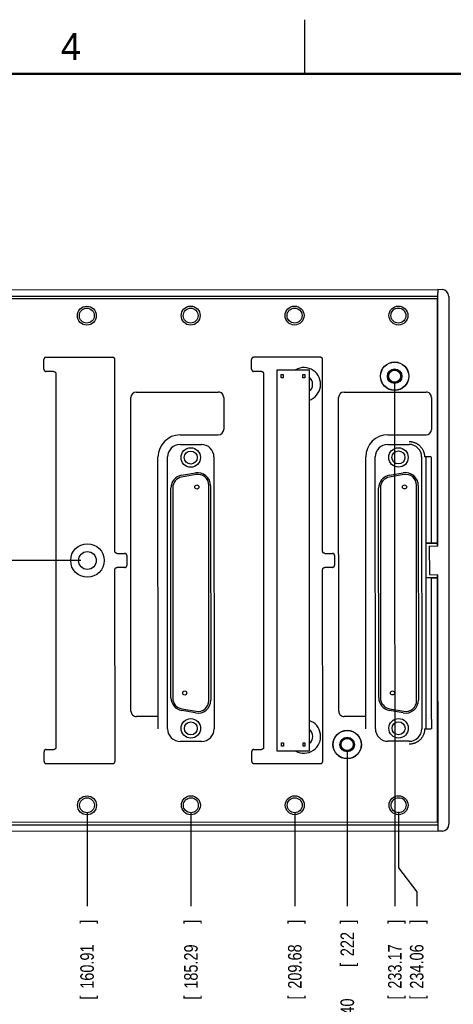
# Model space of a CAD drawing. Header units: inches. Extents: x 0 to 34, y 0 to 22.
# Tile 20 of 29: x 18.6 to 22.6, y 12.9 to 22. Entities that reach past the tile are written whole.
import ezdxf

# ---------------------------------------------------------------- set-up
doc = ezdxf.new("R2010")
doc.units = ezdxf.units.IN
doc.header["$LTSCALE"] = 1.87
doc.header["$MEASUREMENT"] = 0
doc.layers.get('0').update_dxf_attribs({"linetype": 'CONTINUOUS'})
doc.layers.add('DIMENSIONS', color=7, linetype='CONTINUOUS')
doc.styles.get("Standard").update_dxf_attribs({"font": 'txt', "width": 0.8})
doc.dimstyles.new('DIMSTYLE_1', dxfattribs={"dimtxt": 0.125, "dimasz": 0.18, "dimexe": 0.18, "dimexo": 0.0625, "dimgap": 0.09, "dimtad": 0, "dimtih": 1, "dimtoh": 1, "dimdec": 3, "dimzin": 4, "dimdsep": 46, "dimtxsty": 'STANDARD', "dimblk": '_FILLED', "dimblk1": '_FILLED', "dimblk2": '_FILLED', "dimcen": 0.09, "dimadec": 0, "dimazin": 0, "dimtp": 0.01, "dimtm": 0.01, "dimtfac": 1, "dimtdec": 3, "dimtofl": 0, "dimtmove": 0, "dimatfit": 3, "dimldrblk": '_FILLED', "dimfxl": 1, "dimtolj": 1, "dimtzin": 4, "dimarcsym": 0})

# ---------------------------------------------------------------- blocks, each defined once
blk = doc.blocks.new('*D8')
at = {"layer": 'DIMENSIONS', "color": 2, "linetype": 'CONTINUOUS'}
blk.add_line((19.2397, 14.6856), (19.24, 13.8171), dxfattribs=at)
at = {"layer": 'DIMENSIONS', "color": 2, "linetype": 'CONTINUOUS', "width": 0.8}
for s, p in [(']', (19.3025, 13.6547)), ('160.91', (19.3028, 13.0547)), ('[', (19.3028, 12.9547)), ('6.335', (19.303, 12.3297))]:
    blk.add_text(s, height=0.125, rotation=90.02084, dxfattribs=at).set_placement(p)
blk = doc.blocks.new('_FILLED')
at = {"color": 0, "linetype": 'BYBLOCK'}
blk.add_solid([(0, 0), (-1, 0.174), (-1, -0.174)], dxfattribs=at)
blk = doc.blocks.new('*D9')
at = {"layer": 'DIMENSIONS', "color": 2, "linetype": 'CONTINUOUS'}
blk.add_line((20.1997, 14.686), (20.2, 13.8175), dxfattribs=at)
at = {"layer": 'DIMENSIONS', "color": 2, "linetype": 'CONTINUOUS', "width": 0.8}
for s, p in [(']', (20.2625, 13.655)), ('185.29', (20.2628, 13.055)), ('[', (20.2628, 12.955)), ('7.295', (20.263, 12.33))]:
    blk.add_text(s, height=0.125, rotation=90.02084, dxfattribs=at).set_placement(p)
blk = doc.blocks.new('*D10')
at = {"layer": 'DIMENSIONS', "color": 2, "linetype": 'CONTINUOUS'}
blk.add_line((21.1597, 14.6863), (21.16, 13.8178), dxfattribs=at)
at = {"layer": 'DIMENSIONS', "color": 2, "linetype": 'CONTINUOUS', "width": 0.8}
for s, p in [(']', (21.2225, 13.6554)), ('209.68', (21.2228, 13.0554)), ('[', (21.2228, 12.9554)), ('8.255', (21.223, 12.3304))]:
    blk.add_text(s, height=0.125, rotation=90.02084, dxfattribs=at).set_placement(p)
blk = doc.blocks.new('*D11')
at = {"layer": 'DIMENSIONS', "color": 2, "linetype": 'CONTINUOUS'}
blk.add_line((21.6445, 15.2465), (21.645, 13.818), dxfattribs=at)
at = {"layer": 'DIMENSIONS', "color": 2, "linetype": 'CONTINUOUS', "width": 0.8}
for s, p in [(']', (21.7075, 13.6555)), ('222', (21.7077, 13.3555)), ('[', (21.7077, 13.2555)), ('8.740', (21.7079, 12.6305))]:
    blk.add_text(s, height=0.125, rotation=90.02084, dxfattribs=at).set_placement(p)
blk = doc.blocks.new('*D12')
at = {"layer": 'DIMENSIONS', "color": 2, "linetype": 'CONTINUOUS'}
for p, q in [((22.1197, 14.6867), (22.1199, 14.1719)), ((22.1199, 14.1719), (22.2869, 13.9502)), ((22.2869, 13.9502), (22.2869, 13.8182))]:
    blk.add_line(p, q, dxfattribs=at)
at = {"layer": 'DIMENSIONS', "color": 2, "linetype": 'CONTINUOUS', "width": 0.8}
for s, p in [(']', (22.3495, 13.6558)), ('234.06', (22.3497, 13.0558)), ('[', (22.3497, 12.9558)), ('9.215', (22.35, 12.3308))]:
    blk.add_text(s, height=0.125, rotation=90.02084, dxfattribs=at).set_placement(p)
blk = doc.blocks.new('*D13')
at = {"layer": 'DIMENSIONS', "color": 2, "linetype": 'CONTINUOUS'}
blk.add_line((22.0832, 18.6467), (22.085, 13.8182), dxfattribs=at)
at = {"layer": 'DIMENSIONS', "color": 2, "linetype": 'CONTINUOUS', "width": 0.8}
for s, p in [(']', (22.1475, 13.6557)), ('233.17', (22.1478, 13.0557)), ('[', (22.1478, 12.9557)), ('9.180', (22.148, 12.3307))]:
    blk.add_text(s, height=0.125, rotation=90.02084, dxfattribs=at).set_placement(p)
blk = doc.blocks.new('*D21')
at = {"layer": 'DIMENSIONS', "color": 2, "linetype": 'CONTINUOUS'}
blk.add_line((19.1813, 17.0081), (12.2145, 17.0056), dxfattribs=at)
at = {"layer": 'DIMENSIONS', "color": 2, "linetype": 'CONTINUOUS', "width": 0.8}
for s, p in [('2.500', (10.9271, 16.9426)), ('[', (11.5521, 16.9428)), ('63.5', (11.6521, 16.9429)), (']', (12.0521, 16.943))]:
    blk.add_text(s, height=0.125, rotation=0.02084, dxfattribs=at).set_placement(p)

msp = doc.modelspace()

# ---------------------------------------------------------------- linework, layer by layer
at = {"color": 2, "linetype": 'CONTINUOUS'}
msp.add_line((21.25, 22), (21.25, 21.5), dxfattribs=at)
at = {"color": 7, "linetype": 'CONTINUOUS'}
for p, q in [((14.8109, 19.5065), (22.4829, 19.5093)), ((22.5226, 19.5079), (22.4829, 19.5093)), ((22.4838, 17.1443), (22.4829, 19.4793)), ((14.9029, 19.4466), (22.4829, 19.4493)), ((14.903, 19.4244), (22.4757, 19.4271)), ((22.4757, 19.4271), (22.4766, 17.1709)), ((22.5829, 19.4455), (22.5847, 14.5732)), ((22.4759, 19.0293), (22.4831, 19.0293)), ((22.4759, 18.9591), (22.4831, 18.9593)), ((18.8412, 18.773), (18.8412, 18.863)), ((19.4772, 18.8832), (18.8611, 18.883)), ((19.4978, 17.0932), (19.4972, 18.8632)), ((20.7612, 18.7737), (20.7612, 18.8637)), ((21.3972, 18.8839), (20.7811, 18.8837)), ((21.4178, 17.0939), (21.4172, 18.8639)), ((18.9312, 18.753), (18.8612, 18.753)), ((18.9512, 18.733), (18.9525, 15.283)), ((20.8512, 18.7537), (20.7812, 18.7537)), ((20.8712, 18.7337), (20.8725, 15.2837)), ((20.9967, 18.7688), (21.2917, 18.7689)), ((20.998, 15.2488), (20.9967, 18.7688)), ((21.0352, 18.7243), (21.0532, 18.7243)), ((21.0352, 18.6933), (21.0352, 18.7243)), ((21.0532, 18.7243), (21.0532, 18.6933)), ((21.2352, 18.7244), (21.2532, 18.7244)), ((21.2352, 18.6934), (21.2352, 18.7244)), ((21.2532, 18.7244), (21.2532, 18.6934)), ((21.2917, 18.7689), (21.293, 15.2489)), ((21.0532, 18.6933), (21.0352, 18.6933)), ((21.2532, 18.6934), (21.2352, 18.6934)), ((19.6953, 18.5623), (20.4533, 18.5626)), ((21.6153, 18.563), (22.3733, 18.5633)), ((19.6463, 15.6173), (19.6453, 18.5123)), ((20.5033, 18.5126), (20.5034, 18.2176)), ((21.5663, 15.618), (21.5653, 18.513)), ((22.4233, 18.5133), (22.4234, 18.2183)), ((20.0999, 18.1674), (20.4534, 18.1676)), ((22.0199, 18.1681), (22.3734, 18.1683)), ((20.0994, 18.0786), (20.2974, 18.0787)), ((22.0194, 18.0793), (22.2174, 18.0794)), ((19.8964, 15.5674), (19.8955, 17.9629)), ((19.9852, 15.4534), (19.9843, 17.9634)), ((20.4127, 17.9636), (20.4136, 15.4536)), ((21.8164, 15.5681), (21.8155, 17.9636)), ((21.9052, 15.4541), (21.9043, 17.9641)), ((22.3327, 17.9643), (22.3336, 15.4543)), ((22.4213, 17.9643), (22.3598, 17.9643)), ((22.3703, 17.9643), (22.3712, 15.4543)), ((20.1142, 17.7942), (20.2412, 17.8167)), ((22.0342, 17.7949), (22.1612, 17.8174)), ((20.2482, 17.8012), (20.1142, 17.7775)), ((22.1682, 17.8019), (22.0342, 17.7782)), ((20.0158, 15.7408), (20.0151, 17.676)), ((20.0316, 17.679), (20.0323, 15.7379)), ((20.3663, 15.7144), (20.3656, 17.7027)), ((20.3821, 17.6986), (20.3828, 15.7186)), ((21.9358, 15.7415), (21.9351, 17.6767)), ((21.9516, 17.6797), (21.9523, 15.7386)), ((22.2863, 15.7151), (22.2856, 17.7034)), ((22.3021, 17.6992), (22.3028, 15.7192)), ((22.3721, 17.1725), (22.3753, 17.1693)), ((22.3753, 17.1693), (22.475, 17.1693)), ((22.3755, 16.8493), (22.3753, 17.1693)), ((22.4038, 17.1401), (22.4838, 17.1443)), ((22.4038, 17.1401), (22.4039, 16.8785)), ((22.4221, 17.1709), (22.4766, 17.1709)), ((22.475, 17.1693), (22.4766, 17.1709)), ((22.475, 17.1693), (22.475, 17.1439)), ((19.5178, 17.0732), (19.5878, 17.0733)), ((19.6078, 17.0533), (19.6078, 16.9633)), ((21.4378, 17.0739), (21.5078, 17.074)), ((21.5278, 17.054), (21.5278, 16.964)), ((19.4985, 15.1532), (19.4979, 16.9232)), ((19.5879, 16.9433), (19.5178, 16.9432)), ((21.4185, 15.1539), (21.4179, 16.9239)), ((21.5079, 16.944), (21.4378, 16.9439)), ((22.3755, 16.8493), (22.3722, 16.846)), ((22.4751, 16.8493), (22.3755, 16.8493)), ((22.4039, 16.8785), (22.4839, 16.8743)), ((22.4219, 16.8477), (22.4767, 16.8477)), ((22.4751, 16.8748), (22.4751, 16.8493)), ((22.4751, 16.8493), (22.4767, 16.8477)), ((22.4767, 16.8477), (22.4775, 14.5915)), ((22.4847, 14.5393), (22.4839, 16.8743)), ((20.115, 15.6394), (20.249, 15.6158)), ((22.035, 15.6401), (22.169, 15.6165)), ((19.8966, 15.5674), (19.6964, 15.5673)), ((20.242, 15.6003), (20.115, 15.6227)), ((21.8166, 15.5681), (21.6164, 15.568)), ((22.162, 15.601), (22.035, 15.6234)), ((22.3607, 15.4543), (22.4222, 15.4543)), ((20.2984, 15.3383), (20.1004, 15.3383)), ((21.0364, 15.3243), (21.0544, 15.3243)), ((21.0365, 15.2933), (21.0364, 15.3243)), ((21.0545, 15.2933), (21.0365, 15.2933)), ((21.0544, 15.3243), (21.0545, 15.2933)), ((21.2364, 15.3244), (21.2544, 15.3244)), ((21.2365, 15.2934), (21.2364, 15.3244)), ((21.2545, 15.2934), (21.2365, 15.2934)), ((21.2544, 15.3244), (21.2545, 15.2934)), ((22.2184, 15.339), (22.0204, 15.339)), ((18.8425, 15.153), (18.8425, 15.243)), ((18.8625, 15.263), (18.9325, 15.263)), ((20.7625, 15.1537), (20.7625, 15.2437)), ((20.7825, 15.2637), (20.8525, 15.2637)), ((21.293, 15.2489), (20.998, 15.2488)), ((18.8625, 15.133), (19.4785, 15.1332)), ((20.7825, 15.1337), (21.3985, 15.1339)), ((22.4773, 15.0596), (22.4845, 15.0593)), ((22.4774, 14.9893), (22.4846, 14.9893)), ((22.4775, 14.5915), (14.9047, 14.5888)), ((14.9047, 14.5666), (22.4847, 14.5693)), ((22.4847, 14.5093), (14.4338, 14.5064)), ((22.5244, 14.5107), (22.4847, 14.5093))]:
    msp.add_line(p, q, dxfattribs=at)
at = {"color": 7, "linetype": 'CONTINUOUS', "const_width": 0.02}
msp.add_lwpolyline([(33.5, 21.5), (0.5, 21.5)], dxfattribs=at)
at = {"color": 7, "linetype": 'CONTINUOUS'}
for centre, radius in [((19.238, 19.2681), 0.0875), ((19.238, 19.2681), 0.069), ((20.198, 19.2685), 0.0875), ((20.198, 19.2685), 0.069), ((21.158, 19.2688), 0.0875), ((21.158, 19.2688), 0.069), ((22.118, 19.2692), 0.0875), ((22.118, 19.2692), 0.069), ((22.0832, 18.7092), 0.1317), ((22.0832, 18.7092), 0.13), ((22.0832, 18.7092), 0.0675), ((22.0832, 18.7092), 0.0625), ((22.0832, 18.7092), 0.056), ((20.1985, 17.9585), 0.09), ((20.1985, 17.9585), 0.06), ((22.1185, 17.9592), 0.09), ((22.1185, 17.9592), 0.06), ((20.2546, 17.6865), 0.019), ((22.1746, 17.6872), 0.019), ((19.2438, 17.0081), 0.155), ((19.2438, 17.0081), 0.082), ((20.1433, 15.785), 0.019), ((22.0633, 15.7857), 0.019), ((20.1994, 15.4585), 0.09), ((22.1194, 15.4592), 0.09), ((20.1994, 15.4585), 0.06), ((22.1194, 15.4592), 0.06), ((21.6444, 15.309), 0.1317), ((21.6444, 15.309), 0.13), ((21.6444, 15.309), 0.0675), ((21.6444, 15.309), 0.0625), ((21.6444, 15.309), 0.056), ((19.2397, 14.7481), 0.0875), ((19.2397, 14.7481), 0.069), ((20.1997, 14.7485), 0.0875), ((20.1997, 14.7485), 0.069), ((21.1597, 14.7488), 0.0875), ((21.1597, 14.7488), 0.069), ((22.1197, 14.7492), 0.0875), ((22.1197, 14.7492), 0.069)]:
    msp.add_circle(centre, radius, dxfattribs=at)
for centre, radius, start, end in [((22.5204, 19.4455), 0.0625, 0.02084, 88.02084), ((21.2432, 18.6339), 0.155, 288.26481, 119.39726), ((21.2432, 18.6339), 0.082, 306.31104, 53.73063), ((19.6953, 18.5123), 0.05, 90.02084, 180.02084), ((20.4533, 18.5126), 0.05, 0.02084, 90.02084), ((21.6153, 18.513), 0.05, 90.02084, 180.02084), ((22.3733, 18.5133), 0.05, 0.02084, 90.02084), ((20.4534, 18.2176), 0.05, 270.02084, 0.02084), ((22.3734, 18.2183), 0.05, 270.02084, 0.02084), ((20.1005, 17.9624), 0.205, 90.16083, 179.88097), ((22.0205, 17.9631), 0.205, 90.16083, 179.88097), ((20.0995, 17.9634), 0.1152, 90.02084, 180.02084), ((20.2975, 17.9635), 0.1152, 0.02084, 90.02084), ((22.0195, 17.9641), 0.1152, 90.02084, 180.02084), ((22.2175, 17.9642), 0.1152, 0.02084, 90.02084), ((20.2621, 17.6985), 0.12, 0.02084, 100.02084), ((22.1821, 17.6992), 0.12, 0.02084, 100.02084), ((20.1351, 17.6761), 0.12, 100.02084, 180.02084), ((20.1316, 17.679), 0.1, 100.02084, 180.02084), ((20.2656, 17.7027), 0.1, 0.02084, 100.02084), ((22.0551, 17.6768), 0.12, 100.02084, 180.02084), ((22.0516, 17.6797), 0.1, 100.02084, 180.02084), ((22.1856, 17.7034), 0.1, 0.02084, 100.02084), ((20.1358, 15.7409), 0.12, 180.02084, 260.02084), ((20.1323, 15.7379), 0.1, 180.02084, 260.02084), ((22.0558, 15.7416), 0.12, 180.02084, 260.02084), ((22.0523, 15.7386), 0.1, 180.02084, 260.02084), ((20.2628, 15.7185), 0.12, 260.02084, 0.02084), ((20.2663, 15.7143), 0.1, 260.02084, 0.02084), ((22.1828, 15.7192), 0.12, 260.02084, 0.02084), ((22.1863, 15.715), 0.1, 260.02084, 0.02084), ((19.6963, 15.6173), 0.05, 180.02084, 270.02084), ((21.6163, 15.618), 0.05, 180.02084, 270.02084), ((20.1004, 15.4534), 0.1152, 180.02084, 270.02084), ((20.2984, 15.4535), 0.1152, 270.02084, 0.02084), ((21.2444, 15.3839), 0.155, 240.64441, 71.77687), ((22.0204, 15.4541), 0.1152, 180.02084, 270.02084), ((22.2184, 15.4542), 0.1152, 270.02084, 0.02084), ((21.2444, 15.3839), 0.082, 306.31104, 53.73063), ((22.5222, 14.5732), 0.0625, 272.02084, 0.02084)]:
    msp.add_arc(centre, radius, start, end, dxfattribs=at)
for points, knots in [([(22.4829, 19.5093), (22.4829, 19.5093), (22.4829, 19.5091), (22.4829, 19.5087), (22.4829, 19.5081), (22.4829, 19.5072), (22.4829, 19.5061), (22.4829, 19.5047), (22.4829, 19.5032), (22.4829, 19.5014), (22.4829, 19.4995), (22.4829, 19.4973), (22.4829, 19.4951), (22.4829, 19.4927), (22.4829, 19.4901), (22.4829, 19.4875), (22.4829, 19.4848), (22.4829, 19.4821), (22.4829, 19.4802), (22.4829, 19.4793)], [0, 0, 0, 0, 0.004324, 0.017139, 0.03833, 0.06771, 0.105022, 0.149946, 0.202098, 0.261035, 0.326256, 0.397212, 0.473304, 0.553889, 0.638289, 0.725789, 0.815651, 0.90711, 1, 1, 1, 1]), ([(18.8611, 18.883), (18.8604, 18.883), (18.8591, 18.8829), (18.857, 18.8826), (18.855, 18.8821), (18.853, 18.8813), (18.8511, 18.8803), (18.8494, 18.8792), (18.8477, 18.8779), (18.8463, 18.8764), (18.8449, 18.8748), (18.8438, 18.873), (18.8428, 18.8711), (18.8421, 18.8692), (18.8416, 18.8672), (18.8412, 18.8651), (18.8412, 18.8637), (18.8412, 18.863)], [0, 0, 0, 0, 0.066533, 0.13339, 0.200201, 0.266634, 0.333246, 0.400095, 0.466808, 0.533192, 0.599905, 0.666754, 0.733366, 0.799799, 0.86661, 0.933467, 1, 1, 1, 1]), ([(19.4972, 18.8632), (19.4972, 18.8639), (19.4971, 18.8653), (19.4968, 18.8674), (19.4962, 18.8694), (19.4955, 18.8714), (19.4945, 18.8732), (19.4934, 18.875), (19.492, 18.8766), (19.4906, 18.8781), (19.4889, 18.8794), (19.4872, 18.8806), (19.4853, 18.8815), (19.4833, 18.8823), (19.4813, 18.8828), (19.4792, 18.8831), (19.4778, 18.8832), (19.4772, 18.8832)], [0, 0, 0, 0, 0.066533, 0.13339, 0.200201, 0.266634, 0.333246, 0.400095, 0.466808, 0.533192, 0.599905, 0.666754, 0.733366, 0.799799, 0.86661, 0.933467, 1, 1, 1, 1]), ([(20.7811, 18.8837), (20.7804, 18.8837), (20.7791, 18.8836), (20.777, 18.8833), (20.775, 18.8827), (20.773, 18.882), (20.7711, 18.881), (20.7694, 18.8799), (20.7677, 18.8786), (20.7663, 18.8771), (20.7649, 18.8755), (20.7638, 18.8737), (20.7628, 18.8718), (20.7621, 18.8699), (20.7616, 18.8679), (20.7612, 18.8658), (20.7612, 18.8644), (20.7612, 18.8637)], [0, 0, 0, 0, 0.066533, 0.13339, 0.200201, 0.266634, 0.333246, 0.400095, 0.466808, 0.533192, 0.599905, 0.666754, 0.733366, 0.799799, 0.86661, 0.933467, 1, 1, 1, 1]), ([(21.4172, 18.8639), (21.4172, 18.8646), (21.4171, 18.866), (21.4168, 18.8681), (21.4162, 18.8701), (21.4155, 18.8721), (21.4145, 18.8739), (21.4134, 18.8757), (21.412, 18.8773), (21.4106, 18.8788), (21.4089, 18.8801), (21.4072, 18.8813), (21.4053, 18.8822), (21.4033, 18.883), (21.4013, 18.8835), (21.3992, 18.8838), (21.3978, 18.8839), (21.3972, 18.8839)], [0, 0, 0, 0, 0.066533, 0.13339, 0.200201, 0.266634, 0.333246, 0.400095, 0.466808, 0.533192, 0.599905, 0.666754, 0.733366, 0.799799, 0.86661, 0.933467, 1, 1, 1, 1]), ([(18.8412, 18.773), (18.8412, 18.7723), (18.8413, 18.7709), (18.8416, 18.7688), (18.8421, 18.7668), (18.8429, 18.7648), (18.8438, 18.763), (18.845, 18.7612), (18.8463, 18.7596), (18.8478, 18.7581), (18.8494, 18.7568), (18.8512, 18.7556), (18.853, 18.7547), (18.855, 18.7539), (18.857, 18.7534), (18.8591, 18.7531), (18.8605, 18.753), (18.8612, 18.753)], [0, 0, 0, 0, 0.066533, 0.13339, 0.200201, 0.266634, 0.333246, 0.400095, 0.466808, 0.533192, 0.599905, 0.666754, 0.733366, 0.799799, 0.86661, 0.933467, 1, 1, 1, 1]), ([(18.9312, 18.753), (18.9319, 18.753), (18.9333, 18.753), (18.9354, 18.7526), (18.9374, 18.7521), (18.9393, 18.7513), (18.9412, 18.7504), (18.943, 18.7492), (18.9446, 18.7479), (18.9461, 18.7464), (18.9474, 18.7448), (18.9486, 18.743), (18.9495, 18.7412), (18.9503, 18.7392), (18.9508, 18.7372), (18.9511, 18.7351), (18.9512, 18.7337), (18.9512, 18.733)], [0, 0, 0, 0, 0.066533, 0.13339, 0.200201, 0.266634, 0.333246, 0.400095, 0.466808, 0.533192, 0.599905, 0.666754, 0.733366, 0.799799, 0.86661, 0.933467, 1, 1, 1, 1]), ([(20.7612, 18.7737), (20.7612, 18.773), (20.7613, 18.7716), (20.7616, 18.7695), (20.7621, 18.7675), (20.7629, 18.7655), (20.7638, 18.7637), (20.765, 18.7619), (20.7663, 18.7603), (20.7678, 18.7588), (20.7694, 18.7575), (20.7712, 18.7563), (20.773, 18.7554), (20.775, 18.7546), (20.777, 18.7541), (20.7791, 18.7538), (20.7805, 18.7537), (20.7812, 18.7537)], [0, 0, 0, 0, 0.066533, 0.13339, 0.200201, 0.266634, 0.333246, 0.400095, 0.466808, 0.533192, 0.599905, 0.666754, 0.733366, 0.799799, 0.86661, 0.933467, 1, 1, 1, 1]), ([(20.8512, 18.7537), (20.8519, 18.7537), (20.8533, 18.7536), (20.8554, 18.7533), (20.8574, 18.7528), (20.8593, 18.752), (20.8612, 18.7511), (20.863, 18.7499), (20.8646, 18.7486), (20.8661, 18.7471), (20.8674, 18.7455), (20.8686, 18.7437), (20.8695, 18.7419), (20.8703, 18.7399), (20.8708, 18.7379), (20.8711, 18.7358), (20.8712, 18.7344), (20.8712, 18.7337)], [0, 0, 0, 0, 0.066533, 0.13339, 0.200201, 0.266634, 0.333246, 0.400095, 0.466808, 0.533192, 0.599905, 0.666754, 0.733366, 0.799799, 0.86661, 0.933467, 1, 1, 1, 1]), ([(22.2174, 18.1061), (22.2205, 18.1061), (22.2266, 18.1059), (22.2358, 18.105), (22.2449, 18.1035), (22.2539, 18.1014), (22.2628, 18.0987), (22.2714, 18.0955), (22.2797, 18.0918), (22.2878, 18.0876), (22.2955, 18.0828), (22.303, 18.0775), (22.3102, 18.0717), (22.317, 18.0654), (22.3234, 18.0587), (22.3293, 18.0517), (22.3347, 18.0443), (22.3396, 18.0367), (22.3439, 18.0288), (22.3478, 18.0205), (22.3512, 18.0118), (22.354, 18.0029), (22.3564, 17.9936), (22.3581, 17.9841), (22.3593, 17.9742), (22.3597, 17.9676), (22.3598, 17.9643)], [0, 0, 0, 0, 0.041188, 0.082552, 0.124012, 0.165487, 0.206895, 0.248122, 0.289066, 0.329816, 0.37056, 0.411522, 0.452912, 0.494639, 0.536428, 0.577881, 0.618608, 0.658905, 0.699418, 0.740437, 0.782022, 0.824221, 0.86708, 0.910639, 0.954934, 1, 1, 1, 1]), ([(22.4215, 17.9632), (22.4215, 17.8752), (22.4215, 17.6991), (22.4218, 17.435), (22.4218, 17.2589), (22.4218, 17.1709)], [0, 0, 0, 0, 0.33318, 0.666743, 1, 1, 1, 1]), ([(19.5178, 17.0732), (19.5171, 17.0732), (19.5157, 17.0733), (19.5136, 17.0736), (19.5116, 17.0742), (19.5097, 17.0749), (19.5078, 17.0759), (19.506, 17.077), (19.5044, 17.0783), (19.5029, 17.0798), (19.5016, 17.0814), (19.5004, 17.0832), (19.4995, 17.0851), (19.4987, 17.087), (19.4982, 17.0891), (19.4979, 17.0911), (19.4978, 17.0925), (19.4978, 17.0932)], [0, 0, 0, 0, 0.066533, 0.13339, 0.200201, 0.266634, 0.333246, 0.400095, 0.466808, 0.533192, 0.599905, 0.666754, 0.733366, 0.799799, 0.86661, 0.933467, 1, 1, 1, 1]), ([(21.4378, 17.0739), (21.4371, 17.0739), (21.4357, 17.074), (21.4336, 17.0743), (21.4316, 17.0749), (21.4297, 17.0756), (21.4278, 17.0766), (21.426, 17.0777), (21.4244, 17.079), (21.4229, 17.0805), (21.4216, 17.0821), (21.4204, 17.0839), (21.4195, 17.0858), (21.4187, 17.0877), (21.4182, 17.0898), (21.4179, 17.0918), (21.4178, 17.0932), (21.4178, 17.0939)], [0, 0, 0, 0, 0.066533, 0.13339, 0.200201, 0.266634, 0.333246, 0.400095, 0.466808, 0.533192, 0.599905, 0.666754, 0.733366, 0.799799, 0.86661, 0.933467, 1, 1, 1, 1]), ([(22.3721, 17.1725), (22.3722, 17.1725), (22.3725, 17.1724), (22.3731, 17.1722), (22.3741, 17.1721), (22.3753, 17.172), (22.3769, 17.1718), (22.3787, 17.1717), (22.3809, 17.1716), (22.3833, 17.1715), (22.386, 17.1714), (22.3889, 17.1713), (22.392, 17.1712), (22.3953, 17.1711), (22.3988, 17.1711), (22.4024, 17.171), (22.4062, 17.1709), (22.4101, 17.1709), (22.414, 17.1709), (22.418, 17.1709), (22.4207, 17.1709), (22.4221, 17.1709)], [0, 0, 0, 0, 0.006585, 0.019298, 0.038313, 0.063637, 0.095044, 0.132356, 0.175312, 0.223625, 0.277064, 0.335153, 0.397652, 0.464021, 0.533924, 0.606882, 0.682349, 0.759976, 0.839063, 0.919294, 1, 1, 1, 1]), ([(19.6078, 17.0533), (19.6078, 17.054), (19.6077, 17.0554), (19.6074, 17.0574), (19.6069, 17.0595), (19.6061, 17.0614), (19.6052, 17.0633), (19.604, 17.065), (19.6027, 17.0667), (19.6012, 17.0682), (19.5996, 17.0695), (19.5978, 17.0706), (19.596, 17.0716), (19.594, 17.0723), (19.592, 17.0729), (19.5899, 17.0732), (19.5885, 17.0733), (19.5878, 17.0733)], [0, 0, 0, 0, 0.066533, 0.13339, 0.200201, 0.266634, 0.333246, 0.400095, 0.466808, 0.533192, 0.599905, 0.666754, 0.733366, 0.799799, 0.86661, 0.933467, 1, 1, 1, 1]), ([(21.5278, 17.054), (21.5278, 17.0547), (21.5277, 17.0561), (21.5274, 17.0581), (21.5269, 17.0602), (21.5261, 17.0621), (21.5252, 17.064), (21.524, 17.0657), (21.5227, 17.0674), (21.5212, 17.0689), (21.5196, 17.0702), (21.5178, 17.0713), (21.516, 17.0723), (21.514, 17.073), (21.512, 17.0736), (21.5099, 17.0739), (21.5085, 17.074), (21.5078, 17.074)], [0, 0, 0, 0, 0.066533, 0.13339, 0.200201, 0.266634, 0.333246, 0.400095, 0.466808, 0.533192, 0.599905, 0.666754, 0.733366, 0.799799, 0.86661, 0.933467, 1, 1, 1, 1]), ([(19.4979, 16.9232), (19.4979, 16.9239), (19.4979, 16.9253), (19.4983, 16.9274), (19.4988, 16.9294), (19.4996, 16.9314), (19.5005, 16.9332), (19.5016, 16.935), (19.503, 16.9366), (19.5044, 16.9381), (19.5061, 16.9394), (19.5078, 16.9406), (19.5097, 16.9415), (19.5117, 16.9423), (19.5137, 16.9428), (19.5158, 16.9432), (19.5172, 16.9432), (19.5178, 16.9432)], [0, 0, 0, 0, 0.066533, 0.13339, 0.200201, 0.266634, 0.333246, 0.400095, 0.466808, 0.533192, 0.599905, 0.666754, 0.733366, 0.799799, 0.86661, 0.933467, 1, 1, 1, 1]), ([(19.5879, 16.9433), (19.5886, 16.9433), (19.5899, 16.9433), (19.592, 16.9437), (19.594, 16.9442), (19.596, 16.945), (19.5979, 16.9459), (19.5996, 16.9471), (19.6013, 16.9484), (19.6027, 16.9499), (19.6041, 16.9515), (19.6052, 16.9532), (19.6062, 16.9551), (19.6069, 16.9571), (19.6074, 16.9591), (19.6078, 16.9612), (19.6078, 16.9626), (19.6078, 16.9633)], [0, 0, 0, 0, 0.066533, 0.13339, 0.200201, 0.266634, 0.333246, 0.400095, 0.466808, 0.533192, 0.599905, 0.666754, 0.733366, 0.799799, 0.86661, 0.933467, 1, 1, 1, 1]), ([(21.4179, 16.9239), (21.4179, 16.9246), (21.4179, 16.926), (21.4183, 16.9281), (21.4188, 16.9301), (21.4196, 16.9321), (21.4205, 16.9339), (21.4216, 16.9357), (21.423, 16.9373), (21.4244, 16.9388), (21.4261, 16.9401), (21.4278, 16.9413), (21.4297, 16.9422), (21.4317, 16.943), (21.4337, 16.9435), (21.4358, 16.9439), (21.4372, 16.9439), (21.4378, 16.9439)], [0, 0, 0, 0, 0.066533, 0.13339, 0.200201, 0.266634, 0.333246, 0.400095, 0.466808, 0.533192, 0.599905, 0.666754, 0.733366, 0.799799, 0.86661, 0.933467, 1, 1, 1, 1]), ([(21.5079, 16.944), (21.5086, 16.944), (21.5099, 16.944), (21.512, 16.9444), (21.514, 16.9449), (21.516, 16.9457), (21.5179, 16.9466), (21.5196, 16.9478), (21.5213, 16.9491), (21.5227, 16.9506), (21.5241, 16.9522), (21.5252, 16.9539), (21.5262, 16.9558), (21.5269, 16.9578), (21.5274, 16.9598), (21.5278, 16.9619), (21.5278, 16.9633), (21.5278, 16.964)], [0, 0, 0, 0, 0.066533, 0.13339, 0.200201, 0.266634, 0.333246, 0.400095, 0.466808, 0.533192, 0.599905, 0.666754, 0.733366, 0.799799, 0.86661, 0.933467, 1, 1, 1, 1]), ([(22.4222, 16.8477), (22.4208, 16.8477), (22.4181, 16.8477), (22.4141, 16.8477), (22.4102, 16.8477), (22.4063, 16.8476), (22.4025, 16.8476), (22.3989, 16.8475), (22.3954, 16.8474), (22.3921, 16.8474), (22.389, 16.8473), (22.3861, 16.8472), (22.3834, 16.8471), (22.381, 16.847), (22.3788, 16.8468), (22.377, 16.8467), (22.3754, 16.8466), (22.3742, 16.8465), (22.3732, 16.8463), (22.3726, 16.8462), (22.3723, 16.8461), (22.3722, 16.846)], [0, 0, 0, 0, 0.080706, 0.160937, 0.240024, 0.317651, 0.393118, 0.466076, 0.535979, 0.602348, 0.664847, 0.722936, 0.776375, 0.824688, 0.867644, 0.904956, 0.936363, 0.961687, 0.980702, 0.993415, 1, 1, 1, 1]), ([(22.4219, 16.8477), (22.422, 16.693), (22.4222, 16.3836), (22.4222, 15.9195), (22.4223, 15.6101), (22.4224, 15.4554)], [0, 0, 0, 0, 0.33329, 0.666754, 1, 1, 1, 1]), ([(19.8969, 15.4545), (19.8969, 15.467), (19.8969, 15.4921), (19.8968, 15.5297), (19.8968, 15.5548), (19.8968, 15.5674)], [0, 0, 0, 0, 0.332251, 0.667203, 1, 1, 1, 1]), ([(21.8169, 15.4552), (21.8169, 15.4677), (21.8169, 15.4928), (21.8168, 15.5304), (21.8168, 15.5555), (21.8168, 15.5681)], [0, 0, 0, 0, 0.332251, 0.667203, 1, 1, 1, 1]), ([(22.3607, 15.4543), (22.3606, 15.4509), (22.3602, 15.4442), (22.359, 15.4343), (22.3573, 15.4248), (22.3549, 15.4155), (22.3521, 15.4066), (22.3487, 15.398), (22.3448, 15.3897), (22.3404, 15.3817), (22.3356, 15.374), (22.3302, 15.3667), (22.3243, 15.3597), (22.3179, 15.353), (22.3111, 15.3468), (22.304, 15.341), (22.2965, 15.3357), (22.2888, 15.3309), (22.2808, 15.3267), (22.2724, 15.323), (22.2638, 15.3197), (22.255, 15.3171), (22.246, 15.315), (22.2368, 15.3135), (22.2277, 15.3126), (22.2215, 15.3124), (22.2184, 15.3124)], [0, 0, 0, 0, 0.045617, 0.090151, 0.133725, 0.176468, 0.218509, 0.259981, 0.301022, 0.341776, 0.382407, 0.423101, 0.464041, 0.505402, 0.54706, 0.588462, 0.629358, 0.670012, 0.710694, 0.751601, 0.792822, 0.834247, 0.875758, 0.917272, 0.958712, 1, 1, 1, 1]), ([(18.9525, 15.283), (18.9525, 15.2823), (18.9524, 15.2809), (18.9521, 15.2789), (18.9515, 15.2768), (18.9508, 15.2749), (18.9498, 15.273), (18.9487, 15.2712), (18.9474, 15.2696), (18.9459, 15.2681), (18.9442, 15.2668), (18.9425, 15.2657), (18.9406, 15.2647), (18.9387, 15.264), (18.9366, 15.2634), (18.9346, 15.2631), (18.9332, 15.263), (18.9325, 15.263)], [0, 0, 0, 0, 0.066533, 0.13339, 0.200201, 0.266634, 0.333246, 0.400095, 0.466808, 0.533192, 0.599905, 0.666754, 0.733366, 0.799799, 0.86661, 0.933467, 1, 1, 1, 1]), ([(20.8725, 15.2837), (20.8725, 15.283), (20.8724, 15.2816), (20.8721, 15.2796), (20.8715, 15.2775), (20.8708, 15.2756), (20.8698, 15.2737), (20.8687, 15.2719), (20.8674, 15.2703), (20.8659, 15.2688), (20.8642, 15.2675), (20.8625, 15.2664), (20.8606, 15.2654), (20.8587, 15.2647), (20.8566, 15.2641), (20.8546, 15.2638), (20.8532, 15.2637), (20.8525, 15.2637)], [0, 0, 0, 0, 0.066533, 0.13339, 0.200201, 0.266634, 0.333246, 0.400095, 0.466808, 0.533192, 0.599905, 0.666754, 0.733366, 0.799799, 0.86661, 0.933467, 1, 1, 1, 1]), ([(18.8625, 15.263), (18.8618, 15.263), (18.8604, 15.2629), (18.8583, 15.2626), (18.8563, 15.2621), (18.8543, 15.2613), (18.8524, 15.2603), (18.8507, 15.2592), (18.8491, 15.2579), (18.8476, 15.2564), (18.8463, 15.2548), (18.8451, 15.253), (18.8442, 15.2511), (18.8434, 15.2492), (18.8429, 15.2472), (18.8425, 15.2451), (18.8425, 15.2437), (18.8425, 15.243)], [0, 0, 0, 0, 0.066533, 0.13339, 0.200201, 0.266634, 0.333246, 0.400095, 0.466808, 0.533192, 0.599905, 0.666754, 0.733366, 0.799799, 0.86661, 0.933467, 1, 1, 1, 1]), ([(20.7825, 15.2637), (20.7818, 15.2637), (20.7804, 15.2636), (20.7783, 15.2633), (20.7763, 15.2627), (20.7743, 15.262), (20.7724, 15.261), (20.7707, 15.2599), (20.7691, 15.2586), (20.7676, 15.2571), (20.7663, 15.2555), (20.7651, 15.2537), (20.7642, 15.2518), (20.7634, 15.2499), (20.7629, 15.2479), (20.7625, 15.2458), (20.7625, 15.2444), (20.7625, 15.2437)], [0, 0, 0, 0, 0.066533, 0.13339, 0.200201, 0.266634, 0.333246, 0.400095, 0.466808, 0.533192, 0.599905, 0.666754, 0.733366, 0.799799, 0.86661, 0.933467, 1, 1, 1, 1]), ([(18.8425, 15.153), (18.8425, 15.1523), (18.8426, 15.1509), (18.8429, 15.1488), (18.8435, 15.1468), (18.8442, 15.1448), (18.8452, 15.143), (18.8463, 15.1412), (18.8476, 15.1396), (18.8491, 15.1381), (18.8507, 15.1368), (18.8525, 15.1356), (18.8544, 15.1347), (18.8563, 15.1339), (18.8583, 15.1334), (18.8604, 15.1331), (18.8618, 15.133), (18.8625, 15.133)], [0, 0, 0, 0, 0.066533, 0.13339, 0.200201, 0.266634, 0.333246, 0.400095, 0.466808, 0.533192, 0.599905, 0.666754, 0.733366, 0.799799, 0.86661, 0.933467, 1, 1, 1, 1]), ([(19.4785, 15.1332), (19.4792, 15.1332), (19.4806, 15.1333), (19.4827, 15.1336), (19.4847, 15.1342), (19.4867, 15.1349), (19.4885, 15.1359), (19.4903, 15.137), (19.4919, 15.1383), (19.4934, 15.1398), (19.4947, 15.1414), (19.4959, 15.1432), (19.4968, 15.1451), (19.4976, 15.147), (19.4981, 15.1491), (19.4984, 15.1511), (19.4985, 15.1525), (19.4985, 15.1532)], [0, 0, 0, 0, 0.066533, 0.13339, 0.200201, 0.266634, 0.333246, 0.400095, 0.466808, 0.533192, 0.599905, 0.666754, 0.733366, 0.799799, 0.86661, 0.933467, 1, 1, 1, 1]), ([(20.7625, 15.1537), (20.7625, 15.153), (20.7626, 15.1516), (20.7629, 15.1495), (20.7635, 15.1475), (20.7642, 15.1455), (20.7652, 15.1437), (20.7663, 15.1419), (20.7676, 15.1403), (20.7691, 15.1388), (20.7707, 15.1375), (20.7725, 15.1363), (20.7744, 15.1354), (20.7763, 15.1346), (20.7783, 15.1341), (20.7804, 15.1338), (20.7818, 15.1337), (20.7825, 15.1337)], [0, 0, 0, 0, 0.066533, 0.13339, 0.200201, 0.266634, 0.333246, 0.400095, 0.466808, 0.533192, 0.599905, 0.666754, 0.733366, 0.799799, 0.86661, 0.933467, 1, 1, 1, 1]), ([(21.3985, 15.1339), (21.3992, 15.1339), (21.4006, 15.134), (21.4027, 15.1343), (21.4047, 15.1349), (21.4067, 15.1356), (21.4085, 15.1366), (21.4103, 15.1377), (21.4119, 15.139), (21.4134, 15.1405), (21.4147, 15.1421), (21.4159, 15.1439), (21.4168, 15.1458), (21.4176, 15.1477), (21.4181, 15.1498), (21.4184, 15.1518), (21.4185, 15.1532), (21.4185, 15.1539)], [0, 0, 0, 0, 0.066533, 0.13339, 0.200201, 0.266634, 0.333246, 0.400095, 0.466808, 0.533192, 0.599905, 0.666754, 0.733366, 0.799799, 0.86661, 0.933467, 1, 1, 1, 1]), ([(22.4847, 14.5093), (22.4847, 14.5094), (22.4847, 14.5095), (22.4847, 14.5099), (22.4847, 14.5105), (22.4847, 14.5114), (22.4847, 14.5125), (22.4847, 14.5139), (22.4847, 14.5154), (22.4847, 14.5172), (22.4847, 14.5192), (22.4847, 14.5213), (22.4847, 14.5236), (22.4847, 14.526), (22.4847, 14.5285), (22.4847, 14.5311), (22.4847, 14.5338), (22.4847, 14.5365), (22.4847, 14.5384), (22.4847, 14.5393)], [0, 0, 0, 0, 0.004324, 0.017139, 0.03833, 0.06771, 0.105022, 0.149946, 0.202098, 0.261035, 0.326256, 0.397212, 0.473304, 0.553889, 0.638289, 0.725789, 0.815651, 0.90711, 1, 1, 1, 1])]:
    msp.add_open_spline(points, degree=3, knots=knots, dxfattribs=at)

# ---------------------------------------------------------------- texts
at = {"color": 2, "linetype": 'CONTINUOUS'}
msp.add_text('4', height=0.25, dxfattribs=at).set_placement((18.9977, 21.6277))

# ---------------------------------------------------------------- dimensions: what is measured, and where the dimension line sits
at = {"layer": 'DIMENSIONS', "color": 2, "linetype": 'CONTINUOUS'}
for feature_location, offset, origin, picture, middle in [((22.0832, 18.6467), (0.0018, -4.8285), (12.9032, 18.7058), '*D13', (22.0853, 13.0432)), ((19.1813, 17.0081), (-6.9668, -0.0025), (19.2447, 14.5081), '*D21', (11.5395, 17.0053)), ((21.6445, 15.2465), (0.0005, -1.4285), (12.9044, 15.3058), '*D11', (21.6452, 13.193)), ((19.2397, 14.6856), (0.0003, -0.8685), (12.9047, 14.7458), '*D8', (19.2403, 13.0421)), ((20.1997, 14.686), (0.0003, -0.8685), (12.9047, 14.7458), '*D9', (20.2003, 13.0425)), ((21.159674, 14.686333), (0.000316, -0.868498), (12.904652, 14.74583), '*D10', (21.160272, 13.042835)), ((22.1197, 14.6867), (0.1672, -0.8684), (12.9047, 14.7458), '*D12', (22.2872, 13.0432))]:
    dim = msp.add_ordinate_dim(feature_location=feature_location, offset=offset, dtype=0, origin=origin, dimstyle='DIMSTYLE_1', dxfattribs=at)
    dim.commit()
    dim.dimension.update_dxf_attribs({"geometry": picture, "text_midpoint": middle})

doc.saveas('drawing.dxf')
